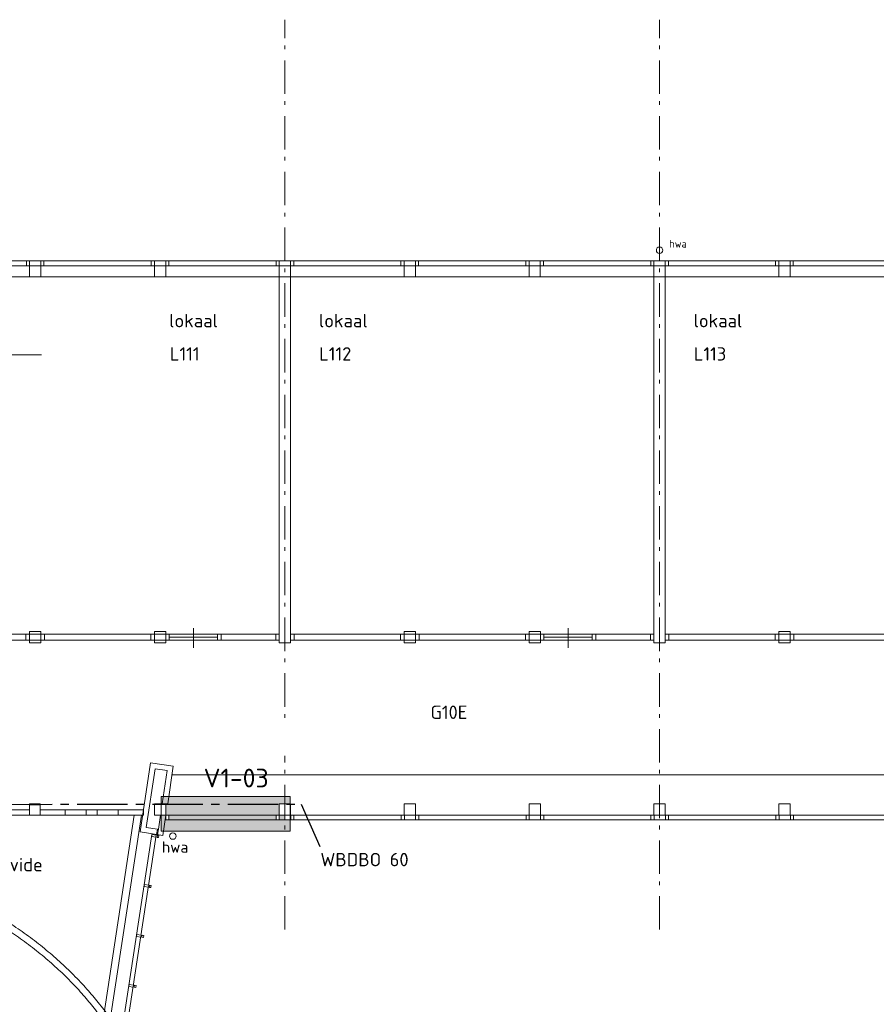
# Model space of a CAD drawing. Header units: millimetres. Extents: x -45438 to 86146, y -38676 to 39696.
# Tile 26 of 37: x 7951 to 23955, y -9046 to 9360. Entities that reach past the tile are written whole.
import ezdxf

# ---------------------------------------------------------------- set-up
doc = ezdxf.new("R2010")
doc.units = ezdxf.units.MM
doc.header["$LTSCALE"] = 100
doc.linetypes.add('B0202', pattern=[28.125, 18.75, -3.125, 3.125, -3.125])
doc.linetypes.add('STYLE_06', pattern=[1.041641, 0.625, -0.208282, 0.069427, -0.138931])
for name, color, linetype in [('AA22FJ9-_GIPS', 251, 'Continuous'), ('AT1A_TEKST', 2, 'Continuous'), ('br.compartimentering', 4, 'B0202'), ('TXT35', 3, 'Continuous')]:
    doc.layers.add(name, color=color, linetype=linetype)
for name, color, linetype, lineweight in [('Dimension', 7, 'Continuous', 5), ('None', 7, 'Continuous', 5), ('TXT 25', 2, 'Continuous', 30)]:
    doc.layers.add(name, color=color, linetype=linetype, lineweight=lineweight)
doc.layers.add('hulplijnen', color=6, linetype='Continuous', plot=False)
doc.styles.add('03_100', font='isocpeur.ttf')
doc.styles.get("Standard").update_dxf_attribs({"font": 'isocpeur.ttf'})
doc.styles.add('Tekton Plus Regular', font='isocpeur.ttf')

msp = doc.modelspace()

# ---------------------------------------------------------------- hatches: boundary and pattern name
at = {"layer": 'AA22FJ9-_GIPS', "linetype": 'Continuous', "lineweight": 0}
msp.add_hatch(color=256, dxfattribs=at).paths.add_polyline_path([(10594.7, -5806), (13003.9, -5806), (13003.9, -5161.2), (10594.7, -5161.2)])

# ---------------------------------------------------------------- linework, layer by layer
at = {"layer": 'Dimension', "color": 140, "linetype": 'Continuous', "lineweight": 15}
msp.add_line((10264, -5409.9), (10264, -5509.9), dxfattribs=at)
at = {"layer": 'None', "color": 1, "linetype": 'Continuous', "lineweight": 0}
msp.add_line((5639.5, 3094), (8356.6, 3094), dxfattribs=at)
at = {"layer": 'None', "color": 140, "linetype": 'Continuous', "lineweight": 15}
for p, q in [((10395.1, -4529.5), (10820.1, -4593.4)), ((10706.1, -4677.4), (10479.1, -4643.5)), ((10625.6, -5887.4), (10201.3, -5824)), ((10315.3, -5740), (10523.6, -5770.4)), ((10523.6, -5770.4), (10507.6, -5869.4)), ((10507.6, -5869.4), (10524.6, -5872.4)), ((10524.6, -5872.4), (10541.6, -5773.4))]:
    msp.add_line(p, q, dxfattribs=at)
at = {"layer": 'None', "color": 8, "linetype": 'Continuous', "lineweight": 5}
msp.add_line((54929, -4758.4), (10797.7, -4758.4), dxfattribs=at)

# ---------------------------------------------------------------- texts
at = {"layer": 'AT1A_TEKST', "style": '03_100'}
msp.add_text('WBDBO 60', height=250, dxfattribs=at).set_placement((13569.4, -6465.4))
at = {"layer": 'None', "color": 8, "linetype": 'Continuous', "lineweight": 0, "style": 'Tekton Plus Regular'}
msp.add_text('hwa', height=141, dxfattribs=at).set_placement((20086, 5099.9))
at = {"layer": 'TXT 25'}
for s, p in [('lokaal ', (10744.7, 3608.7)), ('L111', (10756.6, 2987.4)), ('G10E', (15626.3, -3711.5))]:
    msp.add_text(s, height=250, dxfattribs=at).set_placement(p)
at = {"layer": 'TXT35', "color": 92, "insert": (11388.2, -4641.2), "char_height": 350, "attachment_point": 1, "line_spacing_factor": 0.976858, "style": 'Tekton Plus Regular'}
msp.add_mtext('V1-03', dxfattribs=at)

# ---------------------------------------------------------------- wipeouts: each hides what was drawn before it
at = {"color": 8, "linetype": 'Continuous', "lineweight": 5}
for points, layer in [([(10399.8, -4141.9), (10880.8, -4218.1), (10915.1, -4001.7), (10434.1, -3925.5)], 'Dimension'), ([(19949.7, 5091), (19966, 5048.1), (19947.1, 5006.2), (19904.2, 4989.9), (19862.3, 5008.8), (19846, 5051.7), (19864.9, 5093.6), (19907.8, 5109.9)], 'None'), ([(8135.1, 4761.6), (8345.1, 4761.6), (8345.1, 4551.6), (8135.1, 4551.6)], 'None'), ([(10468.4, 4761.6), (10678.4, 4761.6), (10678.4, 4551.6), (10468.4, 4551.6)], 'None'), ([(15135, 4761.6), (15345, 4761.6), (15345, 4551.6), (15135, 4551.6)], 'None'), ([(17468.3, 4761.6), (17678.3, 4761.6), (17678.3, 4551.6), (17468.3, 4551.6)], 'None'), ([(19801.6, 4761.6), (20011.6, 4761.6), (20011.6, 4551.6), (19801.6, 4551.6)], 'None'), ([(22134.9, 4761.6), (22344.9, 4761.6), (22344.9, 4551.6), (22134.9, 4551.6)], 'None'), ([(12801.7, 4551.6), (13011.7, 4551.6), (13011.7, -2286.4), (12801.7, -2286.4)], 'None'), ([(8135.4, -2076.4), (8345.4, -2076.4), (8345.4, -2286.4), (8135.4, -2286.4)], 'None'), ([(10468.7, -2076.4), (10678.7, -2076.4), (10678.7, -2286.4), (10468.7, -2286.4)], 'None'), ([(15135.3, -2076.4), (15345.3, -2076.4), (15345.3, -2286.4), (15135.3, -2286.4)], 'None'), ([(17468.6, -2076.4), (17678.6, -2076.4), (17678.6, -2286.4), (17468.6, -2286.4)], 'None'), ([(22135.2, -2076.4), (22345.2, -2076.4), (22345.2, -2286.4), (22135.2, -2286.4)], 'None'), ([(19801.9, -5299.9), (20011.9, -5299.9), (20011.9, -5509.9), (19801.9, -5509.9)], 'None')]:
    msp.add_wipeout(points, dxfattribs=at).dxf.layer = layer
at = {"color": 140, "linetype": 'Continuous', "lineweight": 15}
for points in [[(9190.4, -5409.9), (8800.4, -5409.9), (8800.4, -5509.9), (9190.4, -5509.9)], [(9790.4, -5409.9), (9400.4, -5409.9), (9400.4, -5509.9), (9790.4, -5509.9)]]:
    msp.add_wipeout(points, dxfattribs=at).dxf.layer = 'Dimension'
at = {"color": 1, "linetype": 'Continuous', "lineweight": 35}
for points in [[(13575.8, 3485.2), (14835.2, 3485.2), (14835.2, 4018.6), (13575.8, 4018.6)], [(20575.8, 3485.2), (21835.2, 3485.2), (21835.2, 4018.6), (20575.8, 4018.6)]]:
    msp.add_wipeout(points, dxfattribs=at).dxf.layer = 'None'
at = {"color": 92, "linetype": 'Continuous', "lineweight": 25}
for points in [[(13575.1, 2876.6), (14284.5, 2876.6), (14284.5, 3355.4), (13575.1, 3355.4)], [(20574.3, 2876.6), (21301.5, 2876.6), (21301.5, 3355.4), (20574.3, 3355.4)], [(10471.7, -7516.4), (11171.6, -7516.4), (11171.6, -7061.1), (10471.7, -7061.1)]]:
    msp.add_wipeout(points, dxfattribs=at).dxf.layer = 'None'
at = {"color": 43, "linetype": 'Continuous', "lineweight": 9}
msp.add_wipeout([(6606.7, -5313.9), (8340.4, -5313.9), (8340.4, -4624.3), (6606.7, -4624.3)], dxfattribs=at).dxf.layer = 'None'

# ---------------------------------------------------------------- next in the draw order: linework, layer by layer
at = {"layer": 'Dimension', "color": 140, "linetype": 'Continuous', "lineweight": 15}
for p, q in [((9190.4, -5409.9), (8800.4, -5409.9)), ((8800.4, -5409.9), (8800.4, -5509.9)), ((8800.4, -5509.9), (9190.4, -5509.9)), ((9190.4, -5509.9), (9190.4, -5409.9)), ((9400.4, -5409.9), (9400.4, -5509.9))]:
    msp.add_line(p, q, dxfattribs=at)
at = {"layer": 'None', "color": 8, "linetype": 'Continuous', "lineweight": 5}
for p, q in [((8345.1, 4551.6), (8135.1, 4551.6)), ((10678.4, 4551.6), (10468.4, 4551.6)), ((15345, 4551.6), (15135, 4551.6)), ((17678.3, 4551.6), (17468.3, 4551.6)), ((22344.9, 4551.6), (22134.9, 4551.6)), ((8135.4, -2076.4), (8345.4, -2076.4)), ((8135.4, -2286.4), (8135.4, -2076.4)), ((8345.4, -2076.4), (8345.4, -2286.4)), ((10468.7, -2076.4), (10678.7, -2076.4)), ((10468.7, -2286.4), (10468.7, -2076.4)), ((10678.7, -2076.4), (10678.7, -2286.4)), ((15135.3, -2076.4), (15345.3, -2076.4)), ((15135.3, -2286.4), (15135.3, -2076.4)), ((15345.3, -2076.4), (15345.3, -2286.4)), ((17468.6, -2076.4), (17678.6, -2076.4)), ((17468.6, -2286.4), (17468.6, -2076.4)), ((17678.6, -2076.4), (17678.6, -2286.4)), ((22135.2, -2076.4), (22345.2, -2076.4)), ((22135.2, -2286.4), (22135.2, -2076.4)), ((22345.2, -2076.4), (22345.2, -2286.4)), ((8345.4, -2286.4), (8135.4, -2286.4)), ((10678.7, -2286.4), (10468.7, -2286.4)), ((13011.7, -2286.4), (12801.7, -2286.4)), ((15345.3, -2286.4), (15135.3, -2286.4)), ((17678.6, -2286.4), (17468.6, -2286.4)), ((22345.2, -2286.4), (22135.2, -2286.4)), ((19801.9, -5299.9), (20011.9, -5299.9))]:
    msp.add_line(p, q, dxfattribs=at)
msp.add_circle((19906, 5049.9), 60, dxfattribs=at)

# ---------------------------------------------------------------- next in the draw order: texts
at = {"layer": 'TXT 25'}
for s, p in [('lokaal ', (13542.9, 3608.7)), ('lokaal ', (20542.9, 3608.7)), ('L112', (13545.6, 2987.4)), ('L113', (20544.8, 2987.4))]:
    msp.add_text(s, height=250, dxfattribs=at).set_placement(p)

# ---------------------------------------------------------------- next in the draw order: wipeouts: each hides what was drawn before it
at = {"color": 8, "linetype": 'Continuous', "lineweight": 5}
for points, layer in [([(9998.4, -5461.9), (10084.6, -4917.6), (9864.5, -4882.8), (9778.3, -5427.1)], 'Dimension'), ([(12801.7, 4761.6), (13011.7, 4761.6), (13011.7, 4551.6), (12801.7, 4551.6)], 'None'), ([(8135.4, -5299.9), (8335.4, -5299.9), (8335.4, -5509.9), (8135.4, -5509.9)], 'None'), ([(12802, -5299.9), (13012, -5299.9), (13012, -5509.9), (12802, -5509.9)], 'None'), ([(10678.7, -5509.9), (10738.7, -5509.9), (10738.7, -5599.9), (10678.7, -5599.9)], 'None'), ([(1928.4, -9179.3), (1920.5, -8937.3), (1930.9, -8704.5), (1959.7, -8480.9), (2006.8, -8266.6), (2072.3, -8061.4), (2156.1, -7865.5), (2258.2, -7678.9), (2378.6, -7501.4), (2515.2, -7336.1), (2665.8, -7185.8), (2830.4, -7050.5), (3009, -6930.2), (3201.5, -6824.9), (3408.1, -6734.6), (3628.6, -6659.4), (3863.2, -6599.2), (4107.6, -6554.8), (4358, -6527.3), (4614.3, -6516.5), (4876.5, -6522.5), (5144.6, -6545.2), (5418.6, -6584.8), (5698.5, -6641.1), (5984.3, -6714.3), (6271.2, -6802.8), (6554.2, -6905.4), (6833.6, -7022), (7109.1, -7152.7), (7380.9, -7297.4), (7648.9, -7456.2), (7913.2, -7629), (8173.6, -7815.9), (8426, -8013.6), (8666, -8218.8), (8893.5, -8431.6), (9108.5, -8652), (9311.2, -8879.9), (9501.4, -9115.3), (9679.2, -9358.4), (9844.5, -9608.9), (9994.8, -9862.8), (10127.3, -10115.7), (10242, -10367.6), (10339, -10618.6), (10418.2, -10868.6), (10479.6, -11117.7), (10523.3, -11365.8), (10549.3, -11612.9), (10557.2, -11854.9), (10546.7, -12087.7), (10517.9, -12311.3), (10470.8, -12525.6), (10405.4, -12730.8), (10321.6, -12926.7), (10219.5, -13113.3), (10099.1, -13290.8), (9962.5, -13456.1), (9811.9, -13606.4), (9647.3, -13741.7), (9468.7, -13862), (9276.1, -13967.3), (9069.6, -14057.5), (8849, -14132.8), (8614.5, -14193), (8370, -14237.4), (8119.6, -14264.9), (7863.3, -14275.7), (7601.1, -14269.7), (7333, -14246.9), (7059, -14207.4), (6779.1, -14151), (6493.3, -14077.9), (6206.5, -13989.4), (5923.4, -13886.8), (5644.1, -13770.2), (5368.5, -13639.5), (5096.8, -13494.8), (4828.7, -13336), (4564.5, -13163.2), (4304, -12976.3), (4051.7, -12778.6), (3811.7, -12573.4), (3584.2, -12360.6), (3369.1, -12140.2), (3166.5, -11912.3), (2976.3, -11676.8), (2798.5, -11433.8), (2633.1, -11183.2), (2482.8, -10929.4), (2350.3, -10676.5), (2235.6, -10424.5), (2138.6, -10173.6), (2059.4, -9923.5), (1998, -9674.5), (1954.3, -9426.4)], 'None')]:
    msp.add_wipeout(points, dxfattribs=at).dxf.layer = layer
at = {"color": 140, "linetype": 'Continuous', "lineweight": 15}
msp.add_wipeout([(10853.7, -5857.6), (10871.8, -5899.9), (10854.7, -5942.6), (10812.4, -5960.7), (10769.7, -5943.6), (10751.5, -5901.3), (10768.7, -5858.6), (10810.9, -5840.5)], dxfattribs=at).dxf.layer = 'None'

# ---------------------------------------------------------------- next in the draw order: linework, layer by layer
at = {"layer": 'Dimension', "color": 140, "linetype": 'Continuous', "lineweight": 15}
for p, q in [((6115.4, -5409.9), (8135.4, -5409.9)), ((8135.4, -5509.9), (6115.4, -5509.9)), ((8135.4, -5409.9), (8135.4, -5509.9)), ((8335.4, -5409.9), (10264, -5409.9)), ((8335.4, -5509.9), (8335.4, -5409.9)), ((10264, -5509.9), (8335.4, -5509.9)), ((9790.4, -5409.9), (9400.4, -5409.9)), ((9400.4, -5509.9), (9790.4, -5509.9)), ((9790.4, -5509.9), (9790.4, -5409.9))]:
    msp.add_line(p, q, dxfattribs=at)
at = {"layer": 'None', "color": 8, "linetype": 'Continuous', "lineweight": 5}
for p, q in [((54936.5, 4551.6), (6115.4, 4551.6)), ((13011.7, 4551.6), (12801.7, 4551.6)), ((12801.7, 4551.6), (13011.7, 4551.6)), ((12801.7, -2286.4), (12801.7, 4551.6)), ((13011.7, 4551.6), (13011.7, -2286.4)), ((8135.4, -5299.9), (8335.4, -5299.9)), ((8135.4, -5509.9), (8135.4, -5299.9)), ((8335.4, -5299.9), (8335.4, -5509.9)), ((12802, -5299.9), (13012, -5299.9)), ((8335.4, -5509.9), (8135.4, -5509.9))]:
    msp.add_line(p, q, dxfattribs=at)
at = {"layer": 'None', "color": 140, "linetype": 'Continuous', "lineweight": 15}
msp.add_circle((10811.6, -5900.6), 60.1, dxfattribs=at)

# ---------------------------------------------------------------- next in the draw order: texts
at = {"layer": 'None', "color": 43, "insert": (10607.5, -5999.7), "char_height": 211.46, "attachment_point": 1, "line_spacing_factor": 0.976858, "style": 'Tekton Plus Regular'}
msp.add_mtext('hwa', dxfattribs=at)
at = {"layer": 'TXT 25'}
msp.add_text('vide', height=250, dxfattribs=at).set_placement((7765.7, -6561.1))

# ---------------------------------------------------------------- next in the draw order: wipeouts: each hides what was drawn before it
at = {"color": 8, "linetype": 'Continuous', "lineweight": 5}
for points in [[(6115.4, 4851.6), (54936.5, 4851.6), (54936.5, 4761.6), (6115.4, 4761.6)], [(10468.7, -5299.9), (10678.7, -5299.9), (10678.7, -5509.9), (10468.7, -5509.9)], [(12741.7, -5509.9), (12801.7, -5509.9), (12801.7, -5599.9), (12741.7, -5599.9)], [(12906.7, -5509.9), (54936.5, -5509.9), (54936.5, -5599.9), (12906.7, -5599.9)]]:
    msp.add_wipeout(points, dxfattribs=at).dxf.layer = 'None'

# ---------------------------------------------------------------- next in the draw order: linework, layer by layer
at = {"layer": 'None', "color": 8, "linetype": 'STYLE_06', "lineweight": 5, "ltscale": 10}
msp.add_line((12906.5, -7649.8), (12906.5, 9359.9), dxfattribs=at)
at = {"layer": 'None', "color": 140, "linetype": 'Continuous', "lineweight": 15}
for p, q in [((10201.3, -5824), (10395.1, -4529.5)), ((10820.1, -4593.4), (10716.5, -5298.5)), ((10479.1, -4643.5), (10315.3, -5740)), ((10615.5, -5298.5), (10706.1, -4677.4)), ((10716.5, -5298.5), (10615.5, -5298.5)), ((10541.6, -5773.4), (10581.3, -5509.6)), ((10581.3, -5509.6), (10683.3, -5509.6)), ((10683.3, -5509.6), (10625.6, -5887.4))]:
    msp.add_line(p, q, dxfattribs=at)
at = {"layer": 'None', "color": 8, "linetype": 'Continuous', "lineweight": 5}
for p, q in [((10468.7, -5299.9), (10678.7, -5299.9)), ((10468.7, -5509.9), (10468.7, -5299.9)), ((10678.7, -5299.9), (10678.7, -5509.9)), ((12802, -5509.9), (12802, -5299.9)), ((10678.7, -5509.9), (10468.7, -5509.9)), ((10678.7, -5509.9), (10738.7, -5509.9)), ((10678.7, -5599.9), (10678.7, -5509.9)), ((10678.7, -5509.9), (12906.7, -5509.9)), ((10678.7, -5599.9), (10678.7, -5509.9)), ((10738.7, -5509.9), (10738.7, -5599.9)), ((12741.7, -5509.9), (12801.7, -5509.9)), ((12741.7, -5599.9), (12741.7, -5509.9)), ((12801.7, -5509.9), (12801.7, -5599.9)), ((12906.7, -5509.9), (12906.7, -5599.9)), ((12906.7, -5599.9), (12906.7, -5509.9)), ((10738.7, -5599.9), (10678.7, -5599.9)), ((12906.7, -5599.9), (10678.7, -5599.9)), ((12801.7, -5599.9), (12741.7, -5599.9))]:
    msp.add_line(p, q, dxfattribs=at)

# ---------------------------------------------------------------- next in the draw order: wipeouts: each hides what was drawn before it
at = {"color": 8, "linetype": 'Continuous', "lineweight": 5}
for points in [[(8075.1, 4851.6), (8135.1, 4851.6), (8135.1, 4761.6), (8075.1, 4761.6)], [(8345.1, 4851.6), (8405.1, 4851.6), (8405.1, 4761.6), (8345.1, 4761.6)], [(10408.4, 4851.6), (10468.4, 4851.6), (10468.4, 4761.6), (10408.4, 4761.6)], [(10678.4, 4851.6), (10738.4, 4851.6), (10738.4, 4761.6), (10678.4, 4761.6)], [(12741.7, 4851.6), (12801.7, 4851.6), (12801.7, 4761.6), (12741.7, 4761.6)], [(13011.7, 4851.6), (13071.7, 4851.6), (13071.7, 4761.6), (13011.7, 4761.6)], [(15075, 4851.6), (15135, 4851.6), (15135, 4761.6), (15075, 4761.6)], [(15345, 4851.6), (15405, 4851.6), (15405, 4761.6), (15345, 4761.6)], [(17408.3, 4851.6), (17468.3, 4851.6), (17468.3, 4761.6), (17408.3, 4761.6)], [(17678.3, 4851.6), (17738.3, 4851.6), (17738.3, 4761.6), (17678.3, 4761.6)], [(19741.6, 4851.6), (19801.6, 4851.6), (19801.6, 4761.6), (19741.6, 4761.6)], [(20011.6, 4851.6), (20071.6, 4851.6), (20071.6, 4761.6), (20011.6, 4761.6)], [(22074.9, 4851.6), (22134.9, 4851.6), (22134.9, 4761.6), (22074.9, 4761.6)], [(22344.9, 4851.6), (22404.9, 4851.6), (22404.9, 4761.6), (22344.9, 4761.6)], [(19801.7, 4551.6), (20011.7, 4551.6), (20011.7, -2286.4), (19801.7, -2286.4)], [(6011.7, -2124.4), (12801.7, -2124.4), (12801.7, -2238.4), (6011.7, -2238.4)], [(13014.3, -5509.9), (13074.3, -5509.9), (13074.3, -5599.9), (13014.3, -5599.9)], [(15078.1, -5509.9), (15138.1, -5509.9), (15138.1, -5599.9), (15078.1, -5599.9)], [(15348.2, -5509.9), (15408.1, -5509.9), (15408.1, -5599.9), (15348.2, -5599.9)], [(17412.1, -5509.9), (17472, -5509.9), (17472, -5599.9), (17412.1, -5599.9)], [(17682.1, -5509.9), (17742.1, -5509.9), (17742.1, -5599.9), (17682.1, -5599.9)], [(19745.9, -5509.9), (19806, -5509.9), (19806, -5599.9), (19745.9, -5599.9)], [(20016.1, -5509.9), (20076.1, -5509.9), (20076.1, -5599.9), (20016.1, -5599.9)], [(22079.9, -5509.9), (22140, -5509.9), (22140, -5599.9), (22079.9, -5599.9)], [(22350, -5509.9), (22410, -5509.9), (22410, -5599.9), (22350, -5599.9)]]:
    msp.add_wipeout(points, dxfattribs=at).dxf.layer = 'None'

# ---------------------------------------------------------------- next in the draw order: linework, layer by layer
at = {"layer": 'None', "color": 8, "linetype": 'STYLE_06', "lineweight": 5, "ltscale": 10}
msp.add_line((19906.5, -7649.8), (19906.5, 9359.9), dxfattribs=at)
at = {"layer": 'None', "color": 8, "linetype": 'Continuous', "lineweight": 5}
for p, q in [((6115.4, 4851.6), (54936.5, 4851.6)), ((8075.1, 4851.6), (8135.1, 4851.6)), ((8075.1, 4761.6), (8075.1, 4851.6)), ((8135.1, 4851.6), (8135.1, 4761.6)), ((8345.1, 4851.6), (8405.1, 4851.6)), ((8345.1, 4761.6), (8345.1, 4851.6)), ((8405.1, 4851.6), (8405.1, 4761.6)), ((10408.4, 4851.6), (10468.4, 4851.6)), ((10408.4, 4761.6), (10408.4, 4851.6)), ((10468.4, 4851.6), (10468.4, 4761.6)), ((10678.4, 4851.6), (10738.4, 4851.6)), ((10678.4, 4761.6), (10678.4, 4851.6)), ((10738.4, 4851.6), (10738.4, 4761.6)), ((12741.7, 4851.6), (12801.7, 4851.6)), ((12741.7, 4761.6), (12741.7, 4851.6)), ((12801.7, 4851.6), (12801.7, 4761.6)), ((13011.7, 4851.6), (13071.7, 4851.6)), ((13011.7, 4761.6), (13011.7, 4851.6)), ((13071.7, 4851.6), (13071.7, 4761.6)), ((15075, 4851.6), (15135, 4851.6)), ((15075, 4761.6), (15075, 4851.6)), ((15135, 4851.6), (15135, 4761.6)), ((15345, 4851.6), (15405, 4851.6)), ((15345, 4761.6), (15345, 4851.6)), ((15405, 4851.6), (15405, 4761.6)), ((17408.3, 4851.6), (17468.3, 4851.6)), ((17408.3, 4761.6), (17408.3, 4851.6)), ((17468.3, 4851.6), (17468.3, 4761.6)), ((17678.3, 4851.6), (17738.3, 4851.6)), ((17678.3, 4761.6), (17678.3, 4851.6)), ((17738.3, 4851.6), (17738.3, 4761.6)), ((19741.6, 4851.6), (19801.6, 4851.6)), ((19741.6, 4761.6), (19741.6, 4851.6)), ((19801.6, 4851.6), (19801.6, 4761.6)), ((20011.6, 4851.6), (20071.6, 4851.6)), ((20011.6, 4761.6), (20011.6, 4851.6)), ((20071.6, 4851.6), (20071.6, 4761.6)), ((22074.9, 4851.6), (22134.9, 4851.6)), ((22074.9, 4761.6), (22074.9, 4851.6)), ((22134.9, 4851.6), (22134.9, 4761.6)), ((22344.9, 4851.6), (22404.9, 4851.6)), ((22344.9, 4761.6), (22344.9, 4851.6)), ((22404.9, 4851.6), (22404.9, 4761.6)), ((54936.5, 4761.6), (6115.4, 4761.6)), ((8135.1, 4761.6), (8075.1, 4761.6)), ((8135.1, 4761.6), (8345.1, 4761.6)), ((8135.1, 4551.6), (8135.1, 4761.6)), ((8405.1, 4761.6), (8345.1, 4761.6)), ((8345.1, 4761.6), (8345.1, 4551.6)), ((10468.4, 4761.6), (10408.4, 4761.6)), ((10468.4, 4761.6), (10678.4, 4761.6)), ((10468.4, 4551.6), (10468.4, 4761.6)), ((10738.4, 4761.6), (10678.4, 4761.6)), ((10678.4, 4761.6), (10678.4, 4551.6)), ((12801.7, 4761.6), (12741.7, 4761.6)), ((12801.7, 4761.6), (13011.7, 4761.6)), ((12801.7, 4551.6), (12801.7, 4761.6)), ((13071.7, 4761.6), (13011.7, 4761.6)), ((13011.7, 4761.6), (13011.7, 4551.6)), ((15135, 4761.6), (15075, 4761.6)), ((15135, 4761.6), (15345, 4761.6)), ((15135, 4551.6), (15135, 4761.6)), ((15405, 4761.6), (15345, 4761.6)), ((15345, 4761.6), (15345, 4551.6)), ((17468.3, 4761.6), (17408.3, 4761.6)), ((17468.3, 4761.6), (17678.3, 4761.6)), ((17468.3, 4551.6), (17468.3, 4761.6)), ((17738.3, 4761.6), (17678.3, 4761.6)), ((17678.3, 4761.6), (17678.3, 4551.6)), ((19801.6, 4761.6), (19741.6, 4761.6)), ((19801.6, 4761.6), (20011.6, 4761.6)), ((19801.6, 4551.6), (19801.6, 4761.6)), ((20071.6, 4761.6), (20011.6, 4761.6)), ((20011.6, 4761.6), (20011.6, 4551.6)), ((22134.9, 4761.6), (22074.9, 4761.6)), ((22134.9, 4761.6), (22344.9, 4761.6)), ((22134.9, 4551.6), (22134.9, 4761.6)), ((22404.9, 4761.6), (22344.9, 4761.6)), ((22344.9, 4761.6), (22344.9, 4551.6)), ((20011.6, 4551.6), (19801.6, 4551.6)), ((19801.7, 4551.6), (20011.7, 4551.6)), ((19801.7, -2286.4), (19801.7, 4551.6)), ((20011.7, 4551.6), (20011.7, -2286.4)), ((20011.7, -2286.4), (19801.7, -2286.4)), ((13012, -5299.9), (13012, -5509.9)), ((19801.9, -5509.9), (19801.9, -5299.9)), ((20011.9, -5299.9), (20011.9, -5509.9)), ((13012, -5509.9), (12802, -5509.9)), ((13014.3, -5509.9), (13074.3, -5509.9)), ((13014.3, -5599.9), (13014.3, -5509.9)), ((13074.3, -5509.9), (13074.3, -5599.9)), ((19745.9, -5509.9), (19806, -5509.9)), ((19745.9, -5599.9), (19745.9, -5509.9)), ((20011.9, -5509.9), (19801.9, -5509.9)), ((19806, -5509.9), (19806, -5599.9)), ((20016.1, -5509.9), (20076.1, -5509.9)), ((20016.1, -5599.9), (20016.1, -5509.9)), ((20076.1, -5509.9), (20076.1, -5599.9)), ((13074.3, -5599.9), (13014.3, -5599.9)), ((19806, -5599.9), (19745.9, -5599.9)), ((20076.1, -5599.9), (20016.1, -5599.9))]:
    msp.add_line(p, q, dxfattribs=at)
msp.add_lwpolyline([(6011.7, -2124.4), (12801.7, -2124.4), (12801.7, -2238.4), (6011.7, -2238.4)], close=True, dxfattribs=at)

# ---------------------------------------------------------------- next in the draw order: wipeouts: each hides what was drawn before it
at = {"color": 43, "linetype": 'Continuous', "lineweight": 9}
msp.add_wipeout([(11783.4, -4397), (13339.2, -4397), (13339.2, -3711.2), (11783.4, -3711.2)], dxfattribs=at).dxf.layer = 'None'
at = {"color": 8, "linetype": 'Continuous', "lineweight": 5}
for points in [[(15135.3, -5299.9), (15345.3, -5299.9), (15345.3, -5509.9), (15135.3, -5509.9)], [(17468.6, -5299.9), (17678.6, -5299.9), (17678.6, -5509.9), (17468.6, -5509.9)], [(22135.2, -5299.9), (22345.2, -5299.9), (22345.2, -5509.9), (22135.2, -5509.9)], [(10422.9, -5870.2), (10503, -5882.4), (8933, -16190.5), (8852.9, -16178.3)]]:
    msp.add_wipeout(points, dxfattribs=at).dxf.layer = 'None'

# ---------------------------------------------------------------- next in the draw order: linework, layer by layer
at = {"layer": 'None', "color": 8, "linetype": 'Continuous', "lineweight": 5}
for p, q in [((15135.3, -5299.9), (15345.3, -5299.9)), ((15135.3, -5509.9), (15135.3, -5299.9)), ((15345.3, -5299.9), (15345.3, -5509.9)), ((17468.6, -5299.9), (17678.6, -5299.9)), ((17468.6, -5509.9), (17468.6, -5299.9)), ((17678.6, -5299.9), (17678.6, -5509.9)), ((22135.2, -5299.9), (22345.2, -5299.9)), ((22135.2, -5509.9), (22135.2, -5299.9)), ((22345.2, -5299.9), (22345.2, -5509.9)), ((12906.7, -5509.9), (54936.5, -5509.9)), ((15078.1, -5509.9), (15138.1, -5509.9)), ((15078.1, -5599.9), (15078.1, -5509.9)), ((15345.3, -5509.9), (15135.3, -5509.9)), ((15138.1, -5509.9), (15138.1, -5599.9)), ((15348.2, -5509.9), (15408.1, -5509.9)), ((15348.2, -5599.9), (15348.2, -5509.9)), ((15408.1, -5509.9), (15408.1, -5599.9)), ((17412.1, -5509.9), (17472, -5509.9)), ((17412.1, -5599.9), (17412.1, -5509.9)), ((17678.6, -5509.9), (17468.6, -5509.9)), ((17472, -5509.9), (17472, -5599.9)), ((17682.1, -5509.9), (17742.1, -5509.9)), ((17682.1, -5599.9), (17682.1, -5509.9)), ((17742.1, -5509.9), (17742.1, -5599.9)), ((22079.9, -5509.9), (22140, -5509.9)), ((22079.9, -5599.9), (22079.9, -5509.9)), ((22345.2, -5509.9), (22135.2, -5509.9)), ((22140, -5509.9), (22140, -5599.9)), ((22350, -5509.9), (22410, -5509.9)), ((22350, -5599.9), (22350, -5509.9)), ((22410, -5509.9), (22410, -5599.9)), ((54936.5, -5599.9), (12906.7, -5599.9)), ((15138.1, -5599.9), (15078.1, -5599.9)), ((15408.1, -5599.9), (15348.2, -5599.9)), ((17472, -5599.9), (17412.1, -5599.9)), ((17742.1, -5599.9), (17682.1, -5599.9)), ((22140, -5599.9), (22079.9, -5599.9)), ((22410, -5599.9), (22350, -5599.9))]:
    msp.add_line(p, q, dxfattribs=at)
msp.add_lwpolyline([(10422.9, -5870.2), (10503, -5882.4), (8933, -16190.5), (8852.9, -16178.3)], close=True, dxfattribs=at)

# ---------------------------------------------------------------- next in the draw order: wipeouts: each hides what was drawn before it
at = {"color": 8, "linetype": 'Continuous', "lineweight": 5}
for points in [[(8068.3, -2124.4), (8135.3, -2124.4), (8135.3, -2238.4), (8068.3, -2238.4)], [(8345.3, -2124.4), (8412.3, -2124.4), (8412.3, -2238.4), (8345.3, -2238.4)], [(10401.6, -2124.4), (10468.6, -2124.4), (10468.6, -2238.4), (10401.6, -2238.4)], [(10678.6, -2124.4), (10745.6, -2124.4), (10745.6, -2238.4), (10678.6, -2238.4)], [(11645.6, -2124.4), (11712.6, -2124.4), (11712.6, -2238.4), (11645.6, -2238.4)], [(12734.7, -2124.4), (12801.7, -2124.4), (12801.7, -2238.4), (12734.7, -2238.4)], [(13011.7, -2124.4), (19801.7, -2124.4), (19801.7, -2238.4), (13011.7, -2238.4)], [(20011.7, -2124.4), (26801.7, -2124.4), (26801.7, -2238.4), (20011.7, -2238.4)]]:
    msp.add_wipeout(points, dxfattribs=at).dxf.layer = 'None'

# ---------------------------------------------------------------- next in the draw order: linework, layer by layer
at = {"layer": 'None', "color": 8, "linetype": 'Continuous', "lineweight": 5}
for points in [[(8068.3, -2124.4), (8135.3, -2124.4), (8135.3, -2238.4), (8068.3, -2238.4)], [(8345.3, -2124.4), (8412.3, -2124.4), (8412.3, -2238.4), (8345.3, -2238.4)], [(10401.6, -2124.4), (10468.6, -2124.4), (10468.6, -2238.4), (10401.6, -2238.4)], [(10678.6, -2124.4), (10745.6, -2124.4), (10745.6, -2238.4), (10678.6, -2238.4)], [(11645.6, -2124.4), (11712.6, -2124.4), (11712.6, -2238.4), (11645.6, -2238.4)], [(12734.7, -2124.4), (12801.7, -2124.4), (12801.7, -2238.4), (12734.7, -2238.4)], [(13011.7, -2124.4), (19801.7, -2124.4), (19801.7, -2238.4), (13011.7, -2238.4)], [(20011.7, -2124.4), (26801.7, -2124.4), (26801.7, -2238.4), (20011.7, -2238.4)]]:
    msp.add_lwpolyline(points, close=True, dxfattribs=at)

# ---------------------------------------------------------------- next in the draw order: wipeouts: each hides what was drawn before it
at = {"color": 140, "linetype": 'Continuous', "lineweight": 15}
for points in [[(10422.9, -5870.2), (10503, -5882.4), (10497, -5921.9), (10416.9, -5909.7)], [(10280.6, -6804.4), (10360.7, -6816.6), (10354.7, -6856.2), (10274.6, -6844)], [(10138.3, -7738.7), (10218.4, -7750.9), (10212.4, -7790.4), (10132.3, -7778.2)], [(9996, -8672.9), (10076.1, -8685.1), (10070.1, -8724.6), (9990, -8712.4)]]:
    msp.add_wipeout(points, dxfattribs=at).dxf.layer = 'None'

# ---------------------------------------------------------------- next in the draw order: linework, layer by layer
at = {"layer": 'None', "color": 140, "linetype": 'Continuous', "lineweight": 15}
for points in [[(10422.9, -5870.2), (10503, -5882.4), (10497, -5921.9), (10416.9, -5909.7)], [(10280.6, -6804.4), (10360.7, -6816.6), (10354.7, -6856.2), (10274.6, -6844)], [(10138.3, -7738.7), (10218.4, -7750.9), (10212.4, -7790.4), (10132.3, -7778.2)], [(9996, -8672.9), (10076.1, -8685.1), (10070.1, -8724.6), (9990, -8712.4)]]:
    msp.add_lwpolyline(points, close=True, dxfattribs=at)

# ---------------------------------------------------------------- next in the draw order: wipeouts: each hides what was drawn before it
at = {"color": 8, "linetype": 'Continuous', "lineweight": 5}
for points in [[(10745.6, -2181.4), (11645.6, -2181.4), (11645.6, -2238.4), (10745.6, -2238.4)], [(13011.7, -2124.4), (13078.7, -2124.4), (13078.7, -2238.4), (13011.7, -2238.4)], [(15068.3, -2124.4), (15135.3, -2124.4), (15135.3, -2238.4), (15068.3, -2238.4)], [(15345.3, -2124.4), (15412.3, -2124.4), (15412.3, -2238.4), (15345.3, -2238.4)], [(17401.6, -2124.4), (17468.6, -2124.4), (17468.6, -2238.4), (17401.6, -2238.4)], [(17678.6, -2124.4), (17745.6, -2124.4), (17745.6, -2238.4), (17678.6, -2238.4)], [(18645.6, -2124.4), (18712.6, -2124.4), (18712.6, -2238.4), (18645.6, -2238.4)], [(19734.7, -2124.4), (19801.7, -2124.4), (19801.7, -2238.4), (19734.7, -2238.4)], [(20011.7, -2124.4), (20078.7, -2124.4), (20078.7, -2238.4), (20011.7, -2238.4)], [(22068.3, -2124.4), (22135.3, -2124.4), (22135.3, -2238.4), (22068.3, -2238.4)], [(22345.3, -2124.4), (22412.3, -2124.4), (22412.3, -2238.4), (22345.3, -2238.4)]]:
    msp.add_wipeout(points, dxfattribs=at).dxf.layer = 'None'

# ---------------------------------------------------------------- next in the draw order: linework, layer by layer
at = {"layer": 'None', "color": 8, "linetype": 'Continuous', "lineweight": 5}
msp.add_line((11195.6, -2012.1), (11195.6, -2382.1), dxfattribs=at)
for points in [[(10745.6, -2181.4), (11645.6, -2181.4), (11645.6, -2238.4), (10745.6, -2238.4)], [(13011.7, -2124.4), (13078.7, -2124.4), (13078.7, -2238.4), (13011.7, -2238.4)], [(15068.3, -2124.4), (15135.3, -2124.4), (15135.3, -2238.4), (15068.3, -2238.4)], [(15345.3, -2124.4), (15412.3, -2124.4), (15412.3, -2238.4), (15345.3, -2238.4)], [(17401.6, -2124.4), (17468.6, -2124.4), (17468.6, -2238.4), (17401.6, -2238.4)], [(17678.6, -2124.4), (17745.6, -2124.4), (17745.6, -2238.4), (17678.6, -2238.4)], [(18645.6, -2124.4), (18712.6, -2124.4), (18712.6, -2238.4), (18645.6, -2238.4)], [(19734.7, -2124.4), (19801.7, -2124.4), (19801.7, -2238.4), (19734.7, -2238.4)], [(20011.7, -2124.4), (20078.7, -2124.4), (20078.7, -2238.4), (20011.7, -2238.4)], [(22068.3, -2124.4), (22135.3, -2124.4), (22135.3, -2238.4), (22068.3, -2238.4)], [(22345.3, -2124.4), (22412.3, -2124.4), (22412.3, -2238.4), (22345.3, -2238.4)]]:
    msp.add_lwpolyline(points, close=True, dxfattribs=at)

# ---------------------------------------------------------------- next in the draw order: wipeouts: each hides what was drawn before it
at = {"color": 140, "linetype": 'Continuous', "lineweight": 15}
for points in [[(10522.8, -5885.4), (10552.4, -5889.9), (10546.4, -5929.5), (10516.7, -5925)], [(10380.5, -6819.6), (10410.1, -6824.2), (10404.1, -6863.7), (10374.5, -6859.2)], [(10238.2, -7753.9), (10267.8, -7758.4), (10261.8, -7797.9), (10232.2, -7793.4)], [(10095.9, -8688.1), (10125.6, -8692.6), (10119.5, -8732.2), (10089.9, -8727.6)]]:
    msp.add_wipeout(points, dxfattribs=at).dxf.layer = 'None'

# ---------------------------------------------------------------- next in the draw order: linework, layer by layer
at = {"layer": 'br.compartimentering', "color": 4, "linetype": 'B0202', "ltscale": 0.5}
msp.add_lwpolyline([(4490.9, 342.4), (5800.9, 342.4), (6215.4, 342.4), (6215.4, -5309.9), (13208.6, -5302.5), (13557.6, -6096.3)], dxfattribs=at)
at = {"layer": 'hulplijnen', "linetype": 'Continuous', "lineweight": 0}
msp.add_lwpolyline([(10594.7, -5806), (13003.9, -5806), (13003.9, -5161.2), (10594.7, -5161.2)], close=True, dxfattribs=at)
at = {"layer": 'None', "color": 140, "linetype": 'Continuous', "lineweight": 15}
for p, q in [((10089.4, -5509.9), (8457.6, -16223.2)), ((10225.9, -5509.9), (8594.2, -16223.2))]:
    msp.add_line(p, q, dxfattribs=at)
for points in [[(10522.8, -5885.4), (10552.4, -5889.9), (10546.4, -5929.5), (10516.7, -5925)], [(10380.5, -6819.6), (10410.1, -6824.2), (10404.1, -6863.7), (10374.5, -6859.2)], [(10238.2, -7753.9), (10267.8, -7758.4), (10261.8, -7797.9), (10232.2, -7793.4)], [(10095.9, -8688.1), (10125.6, -8692.6), (10119.5, -8732.2), (10089.9, -8727.6)]]:
    msp.add_lwpolyline(points, close=True, dxfattribs=at)
for points, knots in [([(1966.1, -8411.8), (1894.5, -8768.2), (1990.9, -10161.4), (3264.2, -12196.3), (5332.7, -13747.5), (7642.9, -14399.7), (8609, -14188.8), (9575.2, -13977.9), (10611.9, -12595.1), (10475.7, -10622), (9202.3, -8587.2), (7133.6, -7036.1), (4823.7, -6383.9), (2891.2, -6805.5), (2363.2, -7509.7), (2353.8, -7522.6)], [7.587877, 7.587877, 7.587877, 8, 9, 10, 11, 12, 12, 13, 14, 15, 16, 17, 18, 19, 19.0185524, 19.0185524, 19.0185524]), ([(2472.2, -7573.3), (2472.6, -7572.7), (2971.3, -6907.4), (4842.2, -6511.9), (7085.6, -7156), (9100.6, -8667.1), (10347.5, -10640.2), (10491.6, -12546.8), (9495.1, -13876.2), (8559.9, -14073.9), (7624.6, -14271.6), (5381.2, -13627.5), (3366, -12116.4), (2118.9, -10143.1), (2017.5, -8801.9), (2082.6, -8461.7)], [4.9991388, 4.9991388, 4.9991388, 5, 6, 7, 8, 9, 10, 11, 12, 12, 13, 14, 15, 16, 16.4071002, 16.4071002, 16.4071002])]:
    msp.add_open_spline(points, degree=2, knots=knots, dxfattribs=at)

# ---------------------------------------------------------------- next in the draw order: wipeouts: each hides what was drawn before it
at = {"color": 8, "linetype": 'Continuous', "lineweight": 5}
msp.add_wipeout([(17745.6, -2181.4), (18645.6, -2181.4), (18645.6, -2238.4), (17745.6, -2238.4)], dxfattribs=at).dxf.layer = 'None'

# ---------------------------------------------------------------- next in the draw order: linework, layer by layer
at = {"layer": 'None', "color": 8, "linetype": 'Continuous', "lineweight": 5}
msp.add_line((18195.6, -2012.1), (18195.6, -2382.1), dxfattribs=at)
msp.add_lwpolyline([(17745.6, -2181.4), (18645.6, -2181.4), (18645.6, -2238.4), (17745.6, -2238.4)], close=True, dxfattribs=at)

doc.saveas('drawing.dxf')
